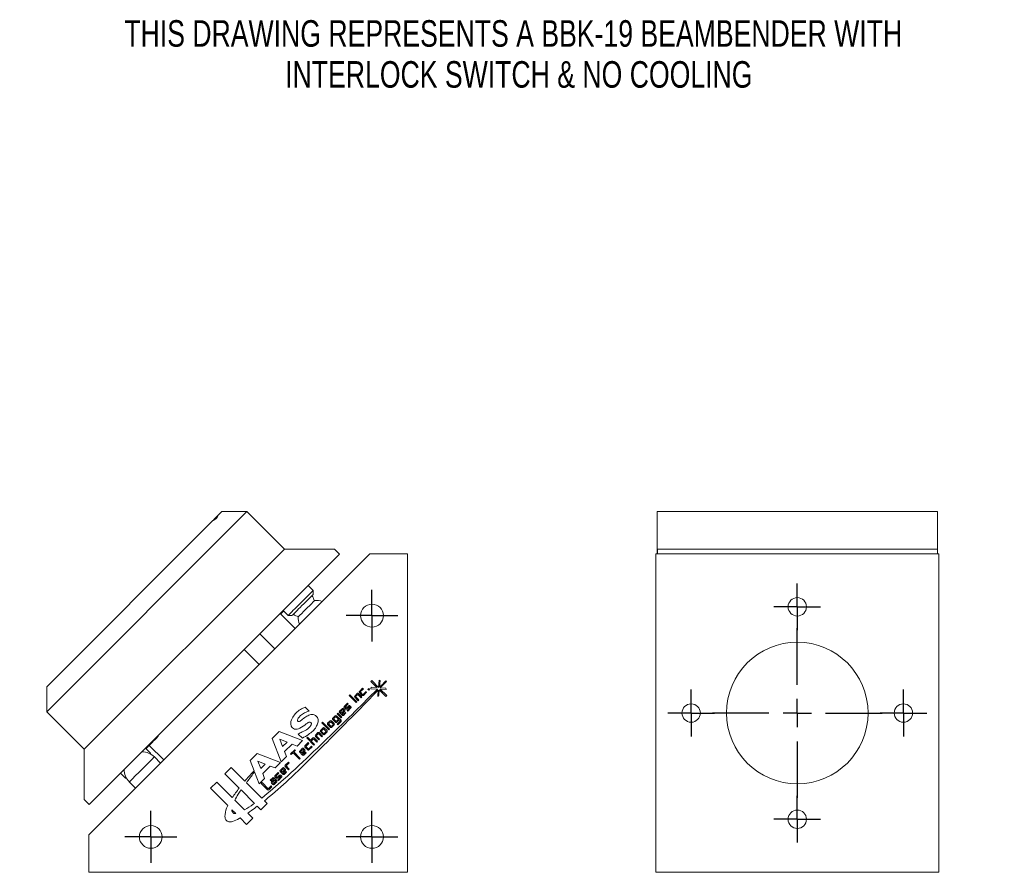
# Model space of a CAD drawing. Header units: inches. Extents: x 1.6 to 19, y 2.6 to 15.
# Tile 1 of 2: x 1.6 to 8.5, y 7.5 to 13.5. Entities that reach past the tile are written whole.
import ezdxf

# ---------------------------------------------------------------- set-up
doc = ezdxf.new("R2010")
doc.units = ezdxf.units.IN
doc.header["$MEASUREMENT"] = 0
doc.layers.add('SLD-0', color=7, linetype='Continuous')
doc.styles.add('SLDTEXTSTYLE0', font='TXT', dxfattribs={"width": 0.75})

# ---------------------------------------------------------------- blocks, each defined once
blk = doc.blocks.new('SW_NOTE_0')
at = {"layer": 'SLD-0', "color": 0, "char_height": 0.1875, "attachment_point": 2, "style": 'SLDTEXTSTYLE0'}
for s, insert in [('THIS DRAWING REPRESENTS A BBK-19 BEAMBENDER WITH', (3.2871, 0.2417)), ('INTERLOCK SWITCH & NO COOLING', (3.3265, -0.0477))]:
    blk.add_mtext(s, dxfattribs=dict(at, insert=insert))
blk = doc.blocks.new('SW_CENTERMARKSYMBOL_3')
at = {"layer": 'SLD-0', "color": 0}
for p, q in [((0, 0.1), (0, 0.165)), ((0, 0), (0, 0.1)), ((-0.1, 0), (-0.165, 0)), ((0, 0), (-0.1, 0)), ((0, 0), (0, -0.1)), ((0, 0), (0.1, 0)), ((0.1, 0), (0.165, 0)), ((0, -0.1), (0, -0.165))]:
    blk.add_line(p, q, dxfattribs=at)
blk = doc.blocks.new('SW_CENTERMARKSYMBOL_4')
at = {"layer": 'SLD-0', "color": 0}
for p, q in [((0, 0.1), (0, 0.165)), ((0, 0), (0, 0.1)), ((-0.1, 0), (-0.165, 0)), ((0, 0), (-0.1, 0)), ((0, 0), (0, -0.1)), ((0, 0), (0.1, 0)), ((0.1, 0), (0.165, 0)), ((0, -0.1), (0, -0.165))]:
    blk.add_line(p, q, dxfattribs=at)
blk = doc.blocks.new('SW_CENTERMARKSYMBOL_5')
at = {"layer": 'SLD-0', "color": 0}
for p, q in [((0, 0.2), (0, 0.6)), ((0, 0), (0, 0.1)), ((-0.2, 0), (-0.6, 0)), ((0, 0), (-0.1, 0)), ((0, 0), (0, -0.1)), ((0, 0), (0.1, 0)), ((0.2, 0), (0.6, 0)), ((0, -0.2), (0, -0.6))]:
    blk.add_line(p, q, dxfattribs=at)
blk = doc.blocks.new('SW_CENTERMARKSYMBOL_6')
at = {"layer": 'SLD-0', "color": 0}
for p, q in [((0, 0.1), (0, 0.165)), ((0, 0), (0, 0.1)), ((-0.1, 0), (-0.165, 0)), ((0, 0), (-0.1, 0)), ((0, 0), (0, -0.1)), ((0, 0), (0.1, 0)), ((0.1, 0), (0.165, 0)), ((0, -0.1), (0, -0.165))]:
    blk.add_line(p, q, dxfattribs=at)
blk = doc.blocks.new('SW_CENTERMARKSYMBOL_7')
at = {"layer": 'SLD-0', "color": 0}
for p, q in [((0, 0.1), (0, 0.165)), ((0, 0), (0, 0.1)), ((-0.1, 0), (-0.165, 0)), ((0, 0), (-0.1, 0)), ((0, 0), (0, -0.1)), ((0, 0), (0.1, 0)), ((0.1, 0), (0.165, 0)), ((0, -0.1), (0, -0.165))]:
    blk.add_line(p, q, dxfattribs=at)
blk = doc.blocks.new('SW_CENTERMARKSYMBOL_13')
at = {"layer": 'SLD-0', "color": 0}
for p, q in [((0, 0.1), (0, 0.183)), ((0, 0), (0, 0.1)), ((-0.1, 0), (-0.183, 0)), ((0, 0), (-0.1, 0)), ((0, 0), (0, -0.1)), ((0, 0), (0.1, 0)), ((0.1, 0), (0.183, 0)), ((0, -0.1), (0, -0.183))]:
    blk.add_line(p, q, dxfattribs=at)
blk = doc.blocks.new('SW_CENTERMARKSYMBOL_14')
at = {"layer": 'SLD-0', "color": 0}
for p, q in [((0, 0.1), (0, 0.183)), ((0, 0), (0, 0.1)), ((-0.1, 0), (-0.183, 0)), ((0, 0), (-0.1, 0)), ((0, 0), (0, -0.1)), ((0, 0), (0.1, 0)), ((0.1, 0), (0.183, 0)), ((0, -0.1), (0, -0.183))]:
    blk.add_line(p, q, dxfattribs=at)
blk = doc.blocks.new('SW_CENTERMARKSYMBOL_15')
at = {"layer": 'SLD-0', "color": 0}
for p, q in [((0, 0.1), (0, 0.183)), ((0, 0), (0, 0.1)), ((-0.1, 0), (-0.183, 0)), ((0, 0), (-0.1, 0)), ((0, 0), (0, -0.1)), ((0, 0), (0.1, 0)), ((0.1, 0), (0.183, 0)), ((0, -0.1), (0, -0.183))]:
    blk.add_line(p, q, dxfattribs=at)

msp = doc.modelspace()

# ---------------------------------------------------------------- linework, layer by layer
at = {"color": 7, "linetype": 'Continuous', "lineweight": 15}
for p, q in [((3.1603, 10.0013), (1.7461, 8.5871)), ((2.9574, 9.9752), (2.9835, 10.0013)), ((3.1603, 10.0013), (2.9835, 10.0013)), ((3.1603, 10.0013), (3.4254, 9.7361)), ((8.039, 10.0013), (6.059, 10.0013)), ((6.059, 10.0013), (6.059, 9.7361)), ((8.039, 10.0013), (8.039, 9.7361)), ((1.7461, 8.7639), (2.9205, 9.9383)), ((3.4254, 9.7361), (2.0112, 8.3219)), ((2.044, 7.7183), (4.029, 9.7033)), ((3.8143, 9.7008), (2.0466, 7.933)), ((3.779, 9.7361), (3.4254, 9.7361)), ((3.779, 9.7361), (3.8143, 9.7008)), ((4.029, 9.7033), (4.294, 9.7033)), ((4.294, 9.7033), (4.294, 7.4533)), ((8.049, 9.7033), (6.049, 9.7033)), ((6.049, 9.7033), (6.049, 7.4533)), ((6.0601, 9.7361), (6.059, 9.7361)), ((6.059, 9.7361), (6.059, 9.7033)), ((6.0601, 9.7361), (6.0601, 9.7033)), ((8.039, 9.7361), (6.0601, 9.7361)), ((8.039, 9.7361), (8.039, 9.7033)), ((8.049, 9.7033), (8.049, 7.4533)), ((3.6284, 9.4441), (3.593, 9.4794)), ((3.6284, 9.4158), (3.6284, 9.4441)), ((3.5007, 9.175), (3.3947, 9.2811)), ((3.4162, 9.3027), (3.4516, 9.2673)), ((3.4176, 9.2971), (3.4176, 9.3013)), ((3.4516, 9.2673), (3.4799, 9.2673)), ((3.3574, 9.0317), (3.2513, 9.1377)), ((3.1399, 9.0264), (3.246, 8.9203)), ((4.0359, 8.8011), (4.0418, 8.807)), ((4.0793, 8.7576), (4.0359, 8.8011)), ((4.0418, 8.807), (4.0894, 8.7594)), ((4.0894, 8.7594), (4.0937, 8.8095)), ((4.0937, 8.8095), (4.1014, 8.8088)), ((4.1014, 8.8088), (4.0974, 8.7613)), ((4.1416, 8.8045), (4.1453, 8.8008)), ((1.7461, 8.7639), (1.7461, 8.5871)), ((3.8826, 8.7013), (3.8876, 8.7063)), ((3.9325, 8.6515), (3.8826, 8.7013)), ((3.8876, 8.7063), (3.9375, 8.6565)), ((3.9223, 8.6984), (3.9403, 8.7164)), ((3.9442, 8.7099), (3.9281, 8.6938)), ((3.9675, 8.6866), (3.9442, 8.7099)), ((3.9491, 8.7164), (3.9732, 8.6923)), ((3.9552, 8.7314), (3.9776, 8.7539)), ((3.975, 8.7029), (3.9552, 8.7227)), ((3.9828, 8.7487), (3.961, 8.7269)), ((3.961, 8.7269), (3.98, 8.7079)), ((3.9776, 8.7539), (3.9828, 8.7487)), ((3.98, 8.7079), (4.0018, 8.7297)), ((4.0061, 8.7254), (3.9837, 8.7029)), ((4.0018, 8.7297), (4.0061, 8.7254)), ((4.0154, 8.745), (4.0212, 8.7509)), ((4.0214, 8.739), (4.0154, 8.745)), ((4.0212, 8.7509), (4.0273, 8.7449)), ((4.0273, 8.7449), (4.0214, 8.739)), ((4.0363, 8.7499), (4.0372, 8.7601)), ((4.0833, 8.7474), (4.0363, 8.7499)), ((4.0372, 8.7601), (4.0793, 8.7576)), ((4.0841, 8.6961), (4.0878, 8.7408)), ((4.0926, 8.7047), (4.0841, 8.6961)), ((4.0957, 8.7412), (4.0926, 8.7047)), ((4.1418, 8.6951), (4.0957, 8.7412)), ((4.1025, 8.7464), (4.1478, 8.7011)), ((4.1434, 8.7442), (4.1025, 8.7464)), ((4.1026, 8.7562), (4.1418, 8.7538)), ((4.1418, 8.7538), (4.1434, 8.7442)), ((4.1478, 8.7011), (4.1418, 8.6951)), ((3.8479, 8.6249), (3.8704, 8.6473)), ((3.8755, 8.6421), (3.8538, 8.6203)), ((3.8622, 8.6119), (3.8797, 8.6293)), ((3.8704, 8.6473), (3.8755, 8.6421)), ((3.8884, 8.6293), (3.8945, 8.6231)), ((3.9464, 8.6655), (3.9223, 8.6896)), ((3.9281, 8.6938), (3.9514, 8.6705)), ((3.9375, 8.6565), (3.9325, 8.6515)), ((3.9514, 8.6705), (3.9464, 8.6655)), ((3.9732, 8.6923), (3.9675, 8.6866)), ((1.7461, 8.5871), (2.0112, 8.3219)), ((3.5714, 8.6201), (3.6003, 8.5912)), ((3.7661, 8.5414), (3.7842, 8.5595)), ((3.7929, 8.5595), (3.8253, 8.5271)), ((3.7973, 8.572), (3.8023, 8.577)), ((3.8258, 8.5434), (3.7973, 8.572)), ((3.8023, 8.577), (3.8309, 8.5485)), ((3.8148, 8.5904), (3.8328, 8.6085)), ((3.8346, 8.5619), (3.8148, 8.5817)), ((3.8206, 8.5859), (3.8367, 8.602)), ((3.8291, 8.5774), (3.8206, 8.5859)), ((3.8452, 8.5935), (3.8291, 8.5774)), ((3.851, 8.5903), (3.8336, 8.5729)), ((3.8336, 8.5729), (3.8396, 8.5669)), ((3.8367, 8.602), (3.8452, 8.5935)), ((3.8396, 8.5669), (3.8557, 8.583)), ((3.8416, 8.6085), (3.851, 8.5991)), ((3.86, 8.5786), (3.8433, 8.5619)), ((3.8574, 8.6067), (3.8479, 8.6162)), ((3.8538, 8.6203), (3.8622, 8.6119)), ((3.8557, 8.583), (3.86, 8.5786)), ((3.8841, 8.6248), (3.8661, 8.6067)), ((3.8677, 8.5964), (3.8902, 8.6188)), ((3.8721, 8.592), (3.8677, 8.5964)), ((3.8945, 8.6144), (3.8721, 8.592)), ((3.8902, 8.6188), (3.8841, 8.6248)), ((3.6889, 8.5085), (3.6939, 8.5135)), ((3.7388, 8.4586), (3.6889, 8.5085)), ((3.6939, 8.5135), (3.7438, 8.4636)), ((3.7305, 8.5056), (3.7485, 8.5237)), ((3.7503, 8.4771), (3.7305, 8.4969)), ((3.7363, 8.5011), (3.7524, 8.5171)), ((3.7553, 8.4821), (3.7363, 8.5011)), ((3.7524, 8.5171), (3.7713, 8.4982)), ((3.7713, 8.4982), (3.7553, 8.4821)), ((3.7573, 8.5237), (3.7771, 8.5039)), ((3.7771, 8.4952), (3.759, 8.4771)), ((3.7859, 8.5129), (3.7661, 8.5327)), ((3.7719, 8.5369), (3.788, 8.5529)), ((3.7909, 8.5179), (3.7719, 8.5369)), ((3.788, 8.5529), (3.807, 8.534)), ((3.807, 8.534), (3.7909, 8.5179)), ((3.8127, 8.531), (3.7946, 8.5129)), ((3.7985, 8.5003), (3.8209, 8.5227)), ((3.8029, 8.4959), (3.7985, 8.5003)), ((3.8253, 8.5183), (3.8029, 8.4959)), ((3.8209, 8.5227), (3.8127, 8.531)), ((3.8309, 8.5485), (3.8258, 8.5434)), ((2.5338, 8.4132), (2.5338, 8.4202)), ((3.3381, 8.3979), (3.3876, 8.4474)), ((3.3876, 8.4474), (3.552, 8.3832)), ((3.5523, 8.4002), (3.5234, 8.429)), ((3.6441, 8.4218), (3.6622, 8.4399)), ((3.6661, 8.4333), (3.65, 8.4173)), ((3.6894, 8.41), (3.6661, 8.4333)), ((3.6709, 8.4399), (3.6951, 8.4157)), ((3.6797, 8.4554), (3.6978, 8.4735)), ((3.6995, 8.4269), (3.6797, 8.4467)), ((3.6855, 8.4509), (3.7016, 8.467)), ((3.7045, 8.4319), (3.6855, 8.4509)), ((3.7016, 8.467), (3.7206, 8.448)), ((3.7206, 8.448), (3.7045, 8.4319)), ((3.7065, 8.4735), (3.7263, 8.4537)), ((3.7263, 8.445), (3.7082, 8.4269)), ((3.7438, 8.4636), (3.7388, 8.4586)), ((2.4697, 8.3492), (2.5723, 8.2466)), ((3.4023, 8.2335), (3.3381, 8.3979)), ((3.3927, 8.3928), (3.4441, 8.3727)), ((3.4128, 8.3414), (3.3927, 8.3928)), ((3.4441, 8.3727), (3.4128, 8.3414)), ((3.4797, 8.3588), (3.4267, 8.3058)), ((3.5141, 8.3453), (3.4797, 8.3588)), ((3.552, 8.3832), (3.5141, 8.3453)), ((3.5703, 8.3466), (3.5927, 8.369)), ((3.5979, 8.3638), (3.5761, 8.342)), ((3.5824, 8.4019), (3.5874, 8.407)), ((3.6323, 8.3521), (3.5824, 8.4019)), ((3.5874, 8.407), (3.6088, 8.3856)), ((3.5927, 8.369), (3.5979, 8.3638)), ((3.6088, 8.3856), (3.6262, 8.403)), ((3.63, 8.3965), (3.6139, 8.3804)), ((3.6139, 8.3804), (3.6373, 8.3571)), ((3.6534, 8.3732), (3.63, 8.3965)), ((3.6373, 8.3571), (3.6323, 8.3521)), ((3.6349, 8.403), (3.6591, 8.3789)), ((3.6683, 8.3889), (3.6441, 8.4131)), ((3.65, 8.4173), (3.6733, 8.3939)), ((3.6591, 8.3789), (3.6534, 8.3732)), ((3.6733, 8.3939), (3.6683, 8.3889)), ((3.6951, 8.4157), (3.6894, 8.41)), ((2.0112, 8.3219), (2.0112, 7.9684)), ((2.4433, 8.3297), (2.4502, 8.3297)), ((2.4793, 8.295), (2.4447, 8.3297)), ((2.4793, 8.2886), (2.4793, 8.295)), ((3.1829, 8.2427), (3.2325, 8.2923)), ((3.2325, 8.2923), (3.3968, 8.228)), ((3.4267, 8.3058), (3.4402, 8.2714)), ((3.4692, 8.289), (3.4995, 8.3193)), ((3.4733, 8.2849), (3.4692, 8.289)), ((3.4864, 8.298), (3.4733, 8.2849)), ((3.5321, 8.2523), (3.4864, 8.298)), ((3.5036, 8.3152), (3.4914, 8.303)), ((3.4914, 8.303), (3.5372, 8.2573)), ((3.4995, 8.3193), (3.5036, 8.3152)), ((3.5333, 8.3095), (3.5513, 8.3276)), ((3.5531, 8.281), (3.5333, 8.3008)), ((3.5391, 8.305), (3.5552, 8.3211)), ((3.5476, 8.2965), (3.5391, 8.305)), ((3.5636, 8.3126), (3.5476, 8.2965)), ((3.5695, 8.3095), (3.5521, 8.292)), ((3.5521, 8.292), (3.5581, 8.286)), ((3.5552, 8.3211), (3.5636, 8.3126)), ((3.5581, 8.286), (3.5741, 8.3021)), ((3.5601, 8.3276), (3.5695, 8.3182)), ((3.5785, 8.2977), (3.5618, 8.281)), ((3.5901, 8.318), (3.5703, 8.3378)), ((3.5741, 8.3021), (3.5785, 8.2977)), ((3.5761, 8.342), (3.5951, 8.323)), ((3.5951, 8.323), (3.6169, 8.3448)), ((3.6213, 8.3405), (3.5988, 8.318)), ((3.6169, 8.3448), (3.6213, 8.3405)), ((2.55, 8.2243), (2.5062, 8.2682)), ((3.2112, 8.1704), (3.1829, 8.2427)), ((3.2375, 8.2376), (3.2889, 8.2175)), ((3.2576, 8.1862), (3.2375, 8.2376)), ((3.2889, 8.2175), (3.2576, 8.1862)), ((3.3968, 8.228), (3.3589, 8.1901)), ((3.4402, 8.2714), (3.4023, 8.2335)), ((3.4306, 8.209), (3.4531, 8.2314)), ((3.4583, 8.2263), (3.4365, 8.2045)), ((3.4531, 8.2314), (3.4583, 8.2263)), ((3.5372, 8.2573), (3.5321, 8.2523)), ((2.2672, 8.1536), (2.3025, 8.1183)), ((3.0048, 8.1488), (3.0492, 8.1931)), ((3.1058, 8.0478), (3.0048, 8.1488)), ((3.0492, 8.1931), (3.1454, 8.097)), ((3.2472, 8.0784), (3.214, 8.1632)), ((3.3245, 8.2036), (3.2716, 8.1506)), ((3.2716, 8.1506), (3.285, 8.1162)), ((3.3589, 8.1901), (3.3245, 8.2036)), ((3.3585, 8.1357), (3.381, 8.1582)), ((3.3861, 8.153), (3.3644, 8.1312)), ((3.3728, 8.1227), (3.3903, 8.1401)), ((3.381, 8.1582), (3.3861, 8.153)), ((3.3954, 8.1733), (3.4135, 8.1914)), ((3.4152, 8.1448), (3.3954, 8.1646)), ((3.399, 8.1401), (3.4051, 8.134)), ((3.4012, 8.1688), (3.4173, 8.1849)), ((3.4097, 8.1603), (3.4012, 8.1688)), ((3.4258, 8.1764), (3.4097, 8.1603)), ((3.4316, 8.1733), (3.4142, 8.1558)), ((3.4142, 8.1558), (3.4202, 8.1498)), ((3.4173, 8.1849), (3.4258, 8.1764)), ((3.4202, 8.1498), (3.4363, 8.1659)), ((3.4222, 8.1914), (3.4316, 8.182)), ((3.4406, 8.1615), (3.4239, 8.1448)), ((3.4548, 8.1761), (3.4306, 8.2003)), ((3.4363, 8.1659), (3.4406, 8.1615)), ((3.4365, 8.2045), (3.4598, 8.1811)), ((3.4598, 8.1811), (3.4548, 8.1761)), ((2.3025, 8.1183), (2.309, 8.1183)), ((2.3294, 8.0914), (2.3733, 8.0476)), ((2.9024, 8.0464), (2.9467, 8.0907)), ((2.9467, 8.0907), (3.0568, 7.9806)), ((3.1563, 8.0861), (3.2645, 7.9779)), ((3.285, 8.1162), (3.2472, 8.0784)), ((3.261, 8.0805), (3.2672, 8.0867)), ((3.3059, 8.0356), (3.261, 8.0805)), ((3.2672, 8.0867), (3.3113, 8.0427)), ((3.3255, 8.1039), (3.3422, 8.1206)), ((3.3298, 8.0995), (3.3255, 8.1039)), ((3.3459, 8.1156), (3.3298, 8.0995)), ((3.3345, 8.0921), (3.3519, 8.1096)), ((3.3439, 8.074), (3.3345, 8.0834)), ((3.3403, 8.089), (3.3564, 8.1051)), ((3.3488, 8.0805), (3.3403, 8.089)), ((3.3519, 8.1096), (3.3459, 8.1156)), ((3.3649, 8.0966), (3.3488, 8.0805)), ((3.3509, 8.1206), (3.3707, 8.1008)), ((3.3707, 8.0921), (3.3527, 8.074)), ((3.3564, 8.1051), (3.3649, 8.0966)), ((3.368, 8.1176), (3.3585, 8.127)), ((3.3644, 8.1312), (3.3728, 8.1227)), ((3.3947, 8.1356), (3.3767, 8.1176)), ((3.3783, 8.1072), (3.4008, 8.1296)), ((3.3827, 8.1028), (3.3783, 8.1072)), ((3.4051, 8.1253), (3.3827, 8.1028)), ((3.4008, 8.1296), (3.3947, 8.1356)), ((3.0245, 7.9243), (2.9024, 8.0464)), ((3.1188, 8.0348), (3.2138, 7.9399)), ((3.3113, 8.0427), (3.3319, 8.0632)), ((3.3371, 8.058), (3.3146, 8.0356)), ((3.3319, 8.0632), (3.3371, 8.058)), ((2.0112, 7.9684), (2.0466, 7.933)), ((3.144, 7.8935), (3.0752, 7.9623)), ((3.3037, 7.9386), (3.2594, 7.8943)), ((3.2836, 7.9588), (3.3037, 7.9386)), ((3.0535, 7.8953), (3.0813, 7.8675)), ((3.166, 7.8714), (3.2013, 7.8362)), ((3.2594, 7.8943), (3.2337, 7.92)), ((3.157, 7.7918), (3.1116, 7.8372)), ((3.2013, 7.8362), (3.157, 7.7918)), ((2.044, 7.4533), (2.044, 7.7183)), ((4.294, 7.4533), (2.044, 7.4533)), ((8.049, 7.4533), (6.049, 7.4533))]:
    msp.add_line(p, q, dxfattribs=at)
at = {"color": 7, "linetype": 'Continuous', "lineweight": 15, "flags": 128}
for points in [[(2.9205, 9.9383), (2.9209, 9.9387), (2.9297, 9.9475), (2.9389, 9.9567), (2.9482, 9.966), (2.957, 9.9748), (2.9574, 9.9752)], [(3.4516, 9.2673), (3.4516, 9.2673), (3.453, 9.2687), (3.4564, 9.2721), (3.4617, 9.2774), (3.4689, 9.2846), (3.4778, 9.2935), (3.4881, 9.3038), (3.4996, 9.3153), (3.5121, 9.3278), (3.5252, 9.3409), (3.5387, 9.3544), (3.5522, 9.3679), (3.5654, 9.3811), (3.578, 9.3937), (3.5898, 9.4055)], [(3.5898, 9.4055), (3.6003, 9.416), (3.6095, 9.4252), (3.617, 9.4327), (3.6227, 9.4384), (3.6265, 9.4422), (3.6282, 9.444), (3.6284, 9.4441)], [(3.6284, 9.4158), (3.6276, 9.415), (3.6248, 9.4122), (3.6201, 9.4075), (3.6136, 9.401), (3.6055, 9.3929), (3.5959, 9.3834)], [(3.5959, 9.3834), (3.5853, 9.3727), (3.5738, 9.3612), (3.5617, 9.3491), (3.5494, 9.3369), (3.5373, 9.3247), (3.5256, 9.3131), (3.5147, 9.3022), (3.5049, 9.2923), (3.4964, 9.2839), (3.4895, 9.277), (3.4844, 9.2718), (3.4811, 9.2686), (3.4799, 9.2673), (3.4799, 9.2673)], [(3.5232, 9.2569), (3.5346, 9.2683), (3.5472, 9.2809), (3.5606, 9.2943), (3.5746, 9.3083), (3.5888, 9.3225), (3.6028, 9.3365), (3.6162, 9.3499), (3.6288, 9.3625), (3.6402, 9.3739)], [(3.4176, 9.2971), (3.4166, 9.2961), (3.4135, 9.293), (3.4085, 9.288), (3.4019, 9.2814), (3.3982, 9.2776)], [(2.5338, 8.4132), (2.5327, 8.4122), (2.5296, 8.4091), (2.5246, 8.4041), (2.518, 8.3975), (2.5101, 8.3896), (2.5013, 8.3808), (2.492, 8.3715), (2.4827, 8.3622), (2.4739, 8.3533), (2.466, 8.3454), (2.4593, 8.3388), (2.4544, 8.3338), (2.4513, 8.3308), (2.4502, 8.3297), (2.4502, 8.3297)], [(2.4751, 8.2909), (2.4774, 8.2932), (2.4792, 8.2949), (2.4793, 8.295)], [(2.5062, 8.2682), (2.5061, 8.2681), (2.5046, 8.2666), (2.501, 8.263), (2.4955, 8.2574), (2.4881, 8.2501), (2.4791, 8.2411), (2.4687, 8.2306), (2.457, 8.219), (2.4445, 8.2064), (2.4313, 8.1933), (2.4178, 8.1798)], [(2.4178, 8.1798), (2.4043, 8.1663), (2.3911, 8.1531), (2.3786, 8.1406), (2.367, 8.1289), (2.3565, 8.1185), (2.3475, 8.1095), (2.3402, 8.1021), (2.3346, 8.0966), (2.331, 8.093), (2.3295, 8.0915), (2.3294, 8.0914)], [(2.3025, 8.1183), (2.3026, 8.1183), (2.3039, 8.1196), (2.3067, 8.1224)]]:
    msp.add_lwpolyline(points, dxfattribs=at)
at = {"color": 7, "linetype": 'Continuous', "lineweight": 15}
for centre, radius in [((7.049, 9.3283), 0.065), ((4.044, 9.2663), 0.0805), ((7.049, 8.5783), 0.5), ((6.299, 8.5783), 0.065), ((7.799, 8.5783), 0.065), ((7.049, 7.8283), 0.065), ((2.481, 7.7033), 0.0805), ((4.044, 7.7033), 0.0805)]:
    msp.add_circle(centre, radius, dxfattribs=at)
for centre, radius, start, end in [((2.9015, 9.9942), 0.0591, 288.82704, 341.17296), ((3.5446, 9.3511), 0.0935, 11.57794, 36.69833), ((3.648, 9.2491), 0.125, 69.45636, 93.59038), ((3.5446, 9.3511), 0.0935, 233.30167, 258.42206), ((3.648, 9.2491), 0.125, 176.40962, 200.54364), ((3.9266, 8.694), 0.00617, 135.00014, 224.99999), ((3.9447, 8.7121), 0.00617, 44.99998, 135), ((3.9595, 8.7271), 0.00617, 135, 225), ((3.9793, 8.7073), 0.00617, 224.99999, 315), ((3.884, 8.6249), 0.00617, 45.00001, 135.00001), ((3.7885, 8.5551), 0.00617, 45.00001, 135), ((3.8191, 8.5861), 0.00617, 134.99992, 224.99999), ((3.8372, 8.6041), 0.00617, 44.99998, 135), ((3.8389, 8.5663), 0.00617, 225.00001, 315), ((3.8523, 8.6205), 0.00617, 135, 225), ((3.8466, 8.5947), 0.00617, 314.99989, 45.00009), ((3.8617, 8.6111), 0.00617, 224.99998, 315), ((3.8902, 8.6188), 0.00617, 315, 45.00012), ((3.7348, 8.5012), 0.00617, 135, 225), ((3.7529, 8.5193), 0.00617, 45.00001, 135), ((3.7704, 8.537), 0.00617, 135, 225), ((3.7727, 8.4995), 0.00617, 315.00002, 45.00002), ((3.7902, 8.5172), 0.00617, 224.99998, 315), ((3.8209, 8.5227), 0.00617, 315, 44.99999), ((3.6485, 8.4174), 0.00617, 135.00003, 224.99999), ((3.6666, 8.4355), 0.00617, 45.00001, 135), ((3.6841, 8.4511), 0.00617, 135, 225), ((3.7021, 8.4691), 0.00617, 44.99995, 135), ((3.7039, 8.4313), 0.00617, 224.99999, 315), ((3.7219, 8.4493), 0.00617, 315, 45.00002), ((3.7546, 8.4814), 0.00617, 224.99999, 315), ((3.6305, 8.3987), 0.00617, 45.00002, 135), ((2.4178, 8.1798), 0.125, 45, 89.74881), ((3.5376, 8.3052), 0.00617, 134.99999, 225), ((3.5557, 8.3232), 0.00617, 44.99999, 135), ((3.5574, 8.2854), 0.00617, 225.00001, 315), ((3.5747, 8.3422), 0.00617, 135, 224.99999), ((3.5651, 8.3138), 0.00617, 315, 45), ((3.5945, 8.3224), 0.00617, 224.99999, 315), ((2.4178, 8.1798), 0.125, 180.25119, 225), ((3.3946, 8.1358), 0.00617, 45.00002, 135), ((3.3998, 8.169), 0.00617, 135.00003, 225.00001), ((3.4178, 8.187), 0.00617, 45, 135), ((3.4196, 8.1492), 0.00617, 225, 315), ((3.435, 8.2046), 0.00617, 134.99999, 225), ((3.4273, 8.1776), 0.00617, 315, 45.00004), ((3.3389, 8.0878), 0.00617, 135.00005, 225.00002), ((3.3466, 8.1162), 0.00617, 45.00002, 135), ((3.3483, 8.0783), 0.00617, 224.99998, 315), ((3.3629, 8.1314), 0.00617, 135, 225), ((3.3723, 8.1219), 0.00617, 225.00002, 315), ((3.3664, 8.0964), 0.00617, 314.99997, 44.99998), ((3.4008, 8.1296), 0.00617, 315, 45.00006), ((3.3103, 8.04), 0.00617, 225, 314.99998)]:
    msp.add_arc(centre, radius, start, end, dxfattribs=at)
for points in [[(4.1416, 8.8045), (4.1269, 8.7901), (4.1121, 8.7757), (4.0974, 8.7613)], [(4.1026, 8.7562), (4.1168, 8.7711), (4.1311, 8.7859), (4.1453, 8.8008)]]:
    msp.add_open_spline(points, degree=3, dxfattribs=at)
for points, knots in [([(4.0833, 8.7474), (4.0644, 8.7289), (3.9903, 8.656), (3.8742, 8.5382), (3.7413, 8.4122), (3.596, 8.2702), (3.4423, 8.1281), (3.3178, 8.0194), (3.2645, 7.9779)], [0.339725, 0.339725, 0.339725, 0.339725, 0.3830618, 0.5105589, 0.6114133, 0.6838853, 0.8442511, 0.9552935, 0.9552935, 0.9552935, 0.9552935]), ([(3.2836, 7.9588), (3.296, 7.9687), (3.3616, 8.0223), (3.505, 8.1502), (3.7433, 8.3911), (3.9482, 8.5956), (4.0744, 8.7267), (4.0878, 8.7408)], [0.3925034, 0.3925034, 0.3925034, 0.3925034, 0.4165393, 0.5205077, 0.682968, 0.928674, 0.9581341, 0.9581341, 0.9581341, 0.9581341]), ([(3.5714, 8.6201), (3.56, 8.6147), (3.5257, 8.5986), (3.4878, 8.5603), (3.4674, 8.5152), (3.4723, 8.4827), (3.4967, 8.4572), (3.5408, 8.4729), (3.5716, 8.4931), (3.593, 8.5125), (3.6088, 8.5159), (3.6202, 8.5012), (3.6064, 8.4822), (3.5862, 8.4612), (3.5544, 8.4476), (3.5326, 8.4346), (3.5234, 8.429)], [0, 0, 0, 0, 0.080635, 0.241504, 0.334286, 0.382276, 0.446024, 0.528825, 0.644928, 0.689179, 0.712885, 0.737251, 0.786671, 0.837257, 0.930787, 1, 1, 1, 1]), ([(3.5523, 8.4002), (3.567, 8.4087), (3.6033, 8.4297), (3.6441, 8.4661), (3.6628, 8.5078), (3.6659, 8.542), (3.6394, 8.5701), (3.6039, 8.5671), (3.5739, 8.5502), (3.5501, 8.5328), (3.5322, 8.5167), (3.5126, 8.5196), (3.5226, 8.5461), (3.5407, 8.5612), (3.5665, 8.5812), (3.5886, 8.5878), (3.6003, 8.5912)], [0, 0, 0, 0, 0.10891, 0.268386, 0.335806, 0.397903, 0.475844, 0.544942, 0.607821, 0.693616, 0.736735, 0.753222, 0.801086, 0.853611, 0.922313, 1, 1, 1, 1]), ([(3.2112, 8.1704), (3.1986, 8.1571), (3.1762, 8.133), (3.1547, 8.1081), (3.1454, 8.097)], [0.02219366, 0.02219366, 0.02219366, 0.02219366, 0.04992599, 0.07194645, 0.07194645, 0.07194645, 0.07194645]), ([(3.1563, 8.0861), (3.1604, 8.0914), (3.1797, 8.1169), (3.1993, 8.1427), (3.214, 8.1632)], [0.0263415, 0.0263415, 0.0263415, 0.0263415, 0.03735295, 0.07901393, 0.07901393, 0.07901393, 0.07901393]), ([(3.1058, 8.0478), (3.0972, 8.0367), (3.0806, 8.0146), (3.0644, 7.9919), (3.0568, 7.9806)], [0.10374631, 0.10374631, 0.10374631, 0.10374631, 0.12498823, 0.1454563, 0.1454563, 0.1454563, 0.1454563]), ([(3.1188, 8.0348), (3.1118, 8.0247), (3.0963, 8.0013), (3.0823, 7.977), (3.0752, 7.9623)], [0.11357799, 0.11357799, 0.11357799, 0.11357799, 0.13390926, 0.1607704, 0.1607704, 0.1607704, 0.1607704]), ([(3.144, 7.8935), (3.1648, 7.906), (3.1881, 7.9216), (3.2109, 7.9378), (3.2138, 7.9399)], [0.25917222, 0.25917222, 0.25917222, 0.25917222, 0.29930175, 0.30506495, 0.30506495, 0.30506495, 0.30506495]), ([(3.0245, 7.9243), (3.0218, 7.9184), (3.0114, 7.8939), (3.0024, 7.8596), (3.0083, 7.8209), (3.0328, 7.806), (3.0672, 7.8135), (3.0921, 7.8262), (3.1093, 7.8359), (3.1116, 7.8372)], [0.1781737, 0.1781737, 0.1781737, 0.1781737, 0.187873, 0.2184634, 0.2310837, 0.2437135, 0.2564369, 0.2823448, 0.286273, 0.286273, 0.286273, 0.286273]), ([(3.0535, 7.8953), (3.0537, 7.8903), (3.0562, 7.8801), (3.067, 7.8685), (3.0768, 7.8673), (3.0813, 7.8675)], [0.19793811, 0.19793811, 0.19793811, 0.19793811, 0.20622709, 0.21482244, 0.22199918, 0.22199918, 0.22199918, 0.22199918]), ([(3.166, 7.8714), (3.1749, 7.8774), (3.1976, 7.8933), (3.22, 7.9097), (3.2337, 7.92)], [0.31869038, 0.31869038, 0.31869038, 0.31869038, 0.33482036, 0.3606661, 0.3606661, 0.3606661, 0.3606661])]:
    msp.add_open_spline(points, degree=3, knots=knots, dxfattribs=at)

# ---------------------------------------------------------------- block references
at = {"layer": 'SLD-0', "color": 7}
for name, p in [('SW_NOTE_0', (1.7549, 13.2301)), ('SW_CENTERMARKSYMBOL_6', (7.049, 9.3283)), ('SW_CENTERMARKSYMBOL_13', (4.044, 9.2663)), ('SW_CENTERMARKSYMBOL_5', (7.049, 8.5783)), ('SW_CENTERMARKSYMBOL_4', (6.299, 8.5783)), ('SW_CENTERMARKSYMBOL_3', (7.799, 8.5783)), ('SW_CENTERMARKSYMBOL_7', (7.049, 7.8283)), ('SW_CENTERMARKSYMBOL_15', (2.481, 7.7033)), ('SW_CENTERMARKSYMBOL_14', (4.044, 7.7033))]:
    msp.add_blockref(name, p, dxfattribs=at)

doc.saveas('drawing.dxf')
